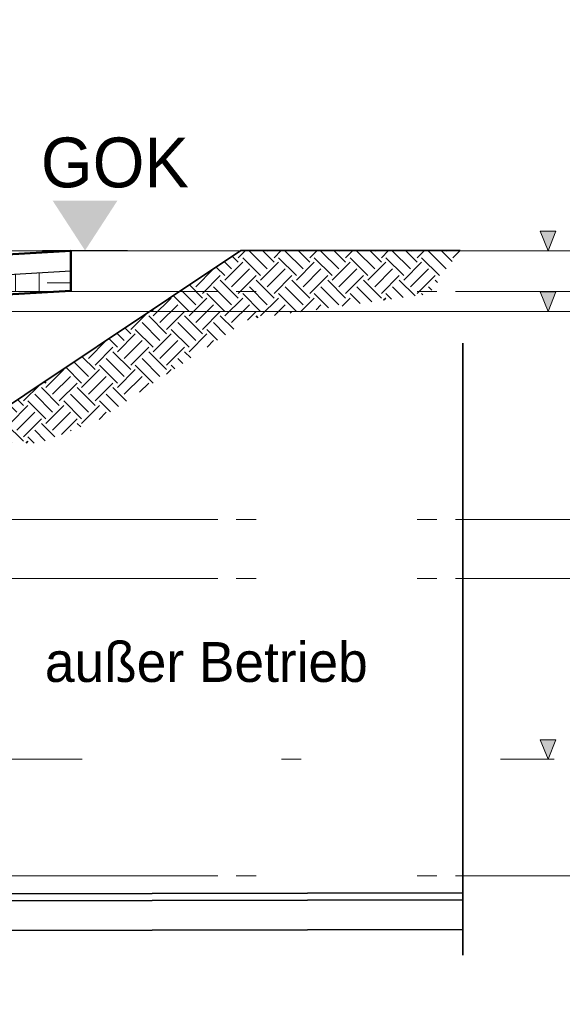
# Model space of a CAD drawing. Extents: x -805 to 3526, y -961 to 1039.
# Tile 240 of 256: x 997.67 to 1000.4, y 33.1 to 38.04. Entities that reach past the tile are written whole.
import ezdxf

# ---------------------------------------------------------------- set-up
doc = ezdxf.new("R2010")
doc.units = 0
for name, pattern in [('_Ebene_', [4, 2, -1, 0, -1]), ('AUSGEZOGEN', [2, 1, 1]), ('P-HP-Dorsten 2022 - Schnitt - Schnitt 9 rechts der Rampe$0$_Ebene_', [4, 2, -1, 0, -1]), ('P-HP-Dorsten 2022 - Schnitt - Schnitt 9 rechts der Rampe$0$VE22-087 - Bf_Dorsten-Hervest ModellRevit2021_rvt-1-Schnitt 9$0$Verdeckt', [7.143750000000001, 4.7625, -2.38125]), ('VE22-087 - Bf_Dorsten-Hervest ModellRevit2021_rvt-1-Schnitt 7$0$Verdeckt', [7.143750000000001, 4.7625, -2.38125]), ('VE22-087 - Bf_rvt-1-Schnitt 8$0$_Ebene_', [4, 2, -1, 0, -1]), ('VERDECKT2', [4.762499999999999, 3.175, -1.5875])]:
    doc.linetypes.add(name, pattern=pattern)
doc.layers.get('0').update_dxf_attribs({"color": 251})
for name, color, linetype, lineweight in [('A-FLOR-LEVL', 51, 'Continuous', 5), ('P-HP-Dorsten 2022 - Schnitt - Schnitt 9 rechts der Rampe$0$A-FLOR-LEVL', 51, 'Continuous', 5), ('P-HP-Dorsten 2022 - Schnitt - Schnitt 9 rechts der Rampe$0$VE22-087 - Bf_Dorsten-Hervest ModellRevit2021_rvt-1-Schnitt 9$0$A-FLOR-FNSH', 192, 'Continuous', 35), ('P-HP-Dorsten 2022 - Schnitt - Schnitt 9 rechts der Rampe$0$VE22-087 - Bf_Dorsten-Hervest ModellRevit2021_rvt-1-Schnitt 9$0$A-FLOR-LEVL', 51, 'Continuous', 5), ('P-HP-Dorsten 2022 - Schnitt - Schnitt 9 rechts der Rampe$0$VE22-087 - Bf_Dorsten-Hervest ModellRevit2021_rvt-1-Schnitt 9$0$A-FLOR-MCUT', 51, 'Continuous', 9), ('P-HP-Dorsten 2022 - Schnitt - Schnitt 9 rechts der Rampe$0$VE22-087 - Bf_Dorsten-Hervest ModellRevit2021_rvt-1-Schnitt 9$0$A-FLOR-PATT', 8, 'Continuous', 35), ('TTK-B-Bestand', 252, 'Continuous', 35), ('TTK-P-Treppe oben', 12, 'Continuous', 25), ('TTK-P-Treppe unten', 12, 'Continuous', 25), ('VE22-087 - Bf_Dorsten-Hervest ModellRevit2021_rvt-1-Schnitt 7$0$A-FLOR-LEVL', 51, 'Continuous', 5), ('VE22-087 - Bf_rvt-1-Schnitt 8$0$A-FLOR-LEVL', 51, 'Continuous', 5)]:
    doc.layers.add(name, color=color, linetype=linetype, lineweight=lineweight)
for name, color, linetype in [('TTK-B-Böschung', 251, 'Continuous'), ('TTK-P-Ablage', 162, 'Continuous'), ('TTK-P-Bahnsteig', 12, 'Continuous'), ('TTK-P-Gleisachse', 250, 'Continuous'), ('TTK-P-TEXT', 12, 'AUSGEZOGEN'), ('TTK-QP-links', 250, 'Continuous'), ('TTK-QP-rechts', 251, 'Continuous')]:
    doc.layers.add(name, color=color, linetype=linetype)
doc.styles.add('AKG DIN 6776', font='AKG_DIN67.TTF')
doc.styles.add('AKGDIN6776', font='AKG_DIN67.TTF', dxfattribs={"height": 2.5})
doc.styles.get("Standard").update_dxf_attribs({"font": 'arial.ttf'})
doc.dimstyles.new('TTK$6', dxfattribs={"dimtxt": 2.5, "dimasz": 2.5, "dimexe": 3.5, "dimexo": 0.1, "dimgap": 1, "dimtad": 1, "dimzin": 0, "dimtxsty": 'AKG DIN 6776', "dimblk": 'OBLIQUE', "dimcen": -0.09, "dimdle": 3, "dimse1": 1, "dimse2": 1, "dimclrd": 256, "dimclre": 256, "dimclrt": 256, "dimadec": 3, "dimazin": 0, "dimtfac": 1, "dimtofl": 0, "dimtmove": 0, "dimatfit": 3, "dimldrblk": 'OBLIQUE', "dimfxl": 7, "dimfxlon": 1, "dimtolj": 1, "dimtzin": 0, "dimlwd": -1, "dimlwe": -1, "dimarcsym": 0})

# ---------------------------------------------------------------- blocks, each defined once
blk = doc.blocks.new('VE22-087 - Bf_rvt-1-Schnitt 8$0$Ebene - Fertig Fußboden-574800-Schnitt 8')
at = {"layer": 'VE22-087 - Bf_rvt-1-Schnitt 8$0$A-FLOR-LEVL'}
blk.add_hatch(color=256, dxfattribs=at).paths.add_polyline_path([(22652.61866102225, 36977.78180632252), (22612.94225617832, 36879.57925830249), (22573.26585133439, 36977.78180632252)])
at = {"layer": 'VE22-087 - Bf_rvt-1-Schnitt 8$0$A-FLOR-LEVL', "color": 1, "lineweight": 9}
for p, q in [((22652.61866102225, 36977.78180632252), (22573.26585133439, 36977.78180632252)), ((22573.26585133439, 36977.78180632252), (22612.94225617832, 36879.57925830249)), ((22612.94225617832, 36879.57925830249), (22652.61866102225, 36977.78180632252))]:
    blk.add_line(p, q, dxfattribs=at)
blk = doc.blocks.new('VE22-087 - Bf_rvt-1-Schnitt 8')
at = {"layer": 'VE22-087 - Bf_rvt-1-Schnitt 8$0$A-FLOR-LEVL', "linetype": 'VE22-087 - Bf_rvt-1-Schnitt 8$0$_Ebene_', "lineweight": 9}
for p, q in [((-10425.31535781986, 36879.5792583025), (22643.30677358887, 36879.5792583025)), ((-10425.31535781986, 36575.3248458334), (22643.30677358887, 36575.3248458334))]:
    blk.add_line(p, q, dxfattribs=at)
at = {"layer": 'VE22-087 - Bf_rvt-1-Schnitt 8$0$A-FLOR-LEVL', "color": 1, "lineweight": 9}
for p in [(0, 0), (0, -304.254412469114)]:
    blk.add_blockref('VE22-087 - Bf_rvt-1-Schnitt 8$0$Ebene - Fertig Fußboden-574800-Schnitt 8', p, dxfattribs=at)
blk = doc.blocks.new('Ebene - Allgemein-1046862-Schnitt 8')
at = {"layer": 'A-FLOR-LEVL'}
blk.add_hatch(color=256, dxfattribs=at).paths.add_polyline_path([(22652.61866102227, 34427.27171139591), (22612.94225617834, 34329.06916337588), (22573.26585133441, 34427.27171139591)])
at = {"layer": 'A-FLOR-LEVL', "lineweight": 9}
for p, q in [((22652.61866102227, 34427.27171139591), (22573.26585133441, 34427.27171139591)), ((22573.26585133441, 34427.27171139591), (22612.94225617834, 34329.06916337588)), ((22612.94225617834, 34329.06916337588), (22652.61866102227, 34427.27171139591))]:
    blk.add_line(p, q, dxfattribs=at)
blk = doc.blocks.new('Schnitt8')
at = {"layer": 'A-FLOR-LEVL', "linetype": '_Ebene_'}
blk.add_line((-5.154849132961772, 1.733744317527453), (27.91377299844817, 1.733744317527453), dxfattribs=at)
at = {"lineweight": 5, "xscale": 0.001, "yscale": 0.001, "zscale": 0.001}
blk.add_blockref('VE22-087 - Bf_rvt-1-Schnitt 8', (5.270466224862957, -32.59532484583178), dxfattribs=at)
at = {"layer": 'A-FLOR-LEVL', "lineweight": 9, "xscale": 0.001, "yscale": 0.001, "zscale": 0.001}
blk.add_blockref('Ebene - Allgemein-1046862-Schnitt 8', (5.270466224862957, -32.59532484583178), dxfattribs=at)
blk = doc.blocks.new('*D549')
at = {"layer": 'DEFPOINTS', "color": 0}
for p in [(1594.653013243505, 36.73972975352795), (1594.306234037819, 36.57523561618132), (8.223304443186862, 0)]:
    blk.add_point(p, dxfattribs=at)
at = {"layer": 'TTK-B-Bestand', "insert": (1594.109263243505, 36.98347975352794), "char_height": 0.25, "attachment_point": 5, "style": 'AKG DIN 6776'}
blk.add_mtext('\\A1;36,588', dxfattribs=at)
blk = doc.blocks.new('_OBLIQUE')
at = {"color": 0, "linetype": 'ByBlock'}
blk.add_line((-0.5, -0.5), (0.5, 0.5), dxfattribs=at)
blk = doc.blocks.new('*D548')
at = {"layer": 'DEFPOINTS', "color": 0}
for p in [(1585.536597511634, 36.77061239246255), (1585.045876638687, 36.61399109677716), (-0.8681112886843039, 0.03088263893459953)]:
    blk.add_point(p, dxfattribs=at)
at = {"layer": 'TTK-B-Bestand', "insert": (1585.017847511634, 37.01436239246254), "char_height": 0.25, "attachment_point": 5, "style": 'AKG DIN 6776'}
blk.add_mtext('\\A1;36,621', dxfattribs=at)
blk = doc.blocks.new('*D547')
at = {"layer": 'DEFPOINTS', "color": 0}
for p in [(1244.59510933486, 35.67132167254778), (1244.1853248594, 35.53134954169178), (0, 0)]:
    blk.add_point(p, dxfattribs=at)
at = {"layer": 'TTK-P-Treppe unten', "insert": (1244.13885933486, 35.91520188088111), "char_height": 0.25, "attachment_point": 5, "style": 'AKG DIN 6776', "bg_fill": 3, "box_fill_scale": 1.1, "bg_fill_color": 256, "bg_fill_true_color": 13158600, "bg_fill_transparency": 0}
blk.add_mtext('\\A1;35,53', dxfattribs=at)
blk = doc.blocks.new('*D546')
at = {"layer": 'DEFPOINTS', "color": 0}
for p in [(1248.957053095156, 37.45194592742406), (1249.081554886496, 37.33354483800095), (0, 0)]:
    blk.add_point(p, dxfattribs=at)
at = {"layer": 'TTK-P-Treppe unten', "insert": (1249.413303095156, 37.6958261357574), "char_height": 0.25, "attachment_point": 5, "style": 'AKG DIN 6776'}
blk.add_mtext('\\A1;37,33', dxfattribs=at)
blk = doc.blocks.new('*D545')
at = {"layer": 'DEFPOINTS', "color": 0}
for p in [(1259.601777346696, 37.47647888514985), (1259.699122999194, 37.38740581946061), (0.1980381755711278, 0.03957641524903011)]:
    blk.add_point(p, dxfattribs=at)
at = {"layer": 'TTK-P-Treppe unten', "insert": (1259.145527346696, 37.72035909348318), "char_height": 0.25, "attachment_point": 5, "style": 'AKG DIN 6776'}
blk.add_mtext('\\A1;37,35', dxfattribs=at)
blk = doc.blocks.new('Schnitt7links neben rampe')
at = {"layer": 'A-FLOR-LEVL', "linetype": '_Ebene_'}
for p, q in [((-17.01557708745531, -3.164343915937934), (20.19556212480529, -3.164343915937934)), ((-17.01557708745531, -4.309343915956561), (20.19556212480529, -4.309343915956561)), ((-17.01557708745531, -4.605343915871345), (20.19556212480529, -4.605343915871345)), ((-17.01557708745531, -6.095343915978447), (20.19556212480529, -6.095343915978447))]:
    blk.add_line(p, q, dxfattribs=at)
at = {"layer": 'VE22-087 - Bf_Dorsten-Hervest ModellRevit2021_rvt-1-Schnitt 7$0$A-FLOR-LEVL', "linetype": 'VE22-087 - Bf_Dorsten-Hervest ModellRevit2021_rvt-1-Schnitt 7$0$Verdeckt', "lineweight": 9}
for p, q in [((-17.01557708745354, -2.960764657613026), (20.19556212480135, -2.960764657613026)), ((-17.01557708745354, -3.265019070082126), (20.19556212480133, -3.265019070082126))]:
    blk.add_line(p, q, dxfattribs=at)
blk = doc.blocks.new('P-HP-Dorsten 2022 - Schnitt - Schnitt 9 rechts der Rampe')
at = {"layer": 'P-HP-Dorsten 2022 - Schnitt - Schnitt 9 rechts der Rampe$0$VE22-087 - Bf_Dorsten-Hervest ModellRevit2021_rvt-1-Schnitt 9$0$A-FLOR-PATT', "lineweight": 9}
h = blk.add_hatch(dxfattribs=at)
h.set_pattern_fill('FP_3', color=251, scale=0.001, style=0, pattern_type=2)
h.set_pattern_definition([(0, (3162.842069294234, 35234.45093900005), (0.3175, 0.3175), [0.3175, -0.3175]), (0, (3162.842069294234, 35234.57000100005), (0.3175, 0.3175), [0.3175, -0.3175]), (0, (3162.842069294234, 35234.68906400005), (0.3175, 0.3175), [0.3175, -0.3175]), (90, (3162.881757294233, 35234.72875100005), (-0.3175, 0.3175), [0.3175, -0.3175]), (90, (3163.000819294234, 35234.72875100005), (-0.3175, 0.3175), [0.3175, -0.3175]), (90, (3163.119882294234, 35234.72875100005), (-0.3175, 0.3175), [0.3175, -0.3175])])
h.paths.add_polyline_path([(3169.130509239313, 35235.87332753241), (3169.891421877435, 35235.93028770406), (3170.356957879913, 35236.17278525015), (3171.107462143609, 35236.32730114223), (3172.278826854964, 35236.36228046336), (3173.70657781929, 35236.44388787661), (3173.70657781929, 35236.54388787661), (3172.278826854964, 35236.46228046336), (3171.107462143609, 35236.42730114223), (3170.356957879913, 35236.27278525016), (3169.891421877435, 35236.03028770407), (3169.130509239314, 35235.97332753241), (3168.673634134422, 35235.99425178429), (3168.673634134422, 35235.8942517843), (3168.687276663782, 35235.8936269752)])
at = {"layer": 'P-HP-Dorsten 2022 - Schnitt - Schnitt 9 rechts der Rampe$0$A-FLOR-LEVL', "linetype": 'P-HP-Dorsten 2022 - Schnitt - Schnitt 9 rechts der Rampe$0$_Ebene_'}
for p, q in [((3138.736098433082, 35236.44100000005), (3179.524057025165, 35236.44100000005)), ((3138.736098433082, 35235.29600000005), (3179.524057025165, 35235.29600000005)), ((3138.736098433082, 35235.00000000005), (3179.524057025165, 35235.00000000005)), ((3138.736098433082, 35233.51000000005), (3179.524057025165, 35233.51000000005))]:
    blk.add_line(p, q, dxfattribs=at)
at = {"layer": 'P-HP-Dorsten 2022 - Schnitt - Schnitt 9 rechts der Rampe$0$VE22-087 - Bf_Dorsten-Hervest ModellRevit2021_rvt-1-Schnitt 9$0$A-FLOR-FNSH', "color": 251, "lineweight": 50}
for p, q in [((3173.70657781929, 35236.64388787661), (3172.278826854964, 35236.56228046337)), ((3173.70657781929, 35236.54388787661), (3173.70657781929, 35236.64388787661)), ((3173.70657781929, 35236.44388787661), (3173.70657781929, 35236.54388787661)), ((3172.278827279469, 35236.36228048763), (3173.70657781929, 35236.44388787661))]:
    blk.add_line(p, q, dxfattribs=at)
at = {"layer": 'P-HP-Dorsten 2022 - Schnitt - Schnitt 9 rechts der Rampe$0$VE22-087 - Bf_Dorsten-Hervest ModellRevit2021_rvt-1-Schnitt 9$0$A-FLOR-LEVL', "linetype": 'P-HP-Dorsten 2022 - Schnitt - Schnitt 9 rechts der Rampe$0$VE22-087 - Bf_Dorsten-Hervest ModellRevit2021_rvt-1-Schnitt 9$0$Verdeckt', "lineweight": 9}
for p, q in [((3138.736098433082, 35236.64457925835), (3179.524057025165, 35236.64457925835)), ((3138.736098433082, 35236.34032484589), (3179.524057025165, 35236.34032484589))]:
    blk.add_line(p, q, dxfattribs=at)
at = {"layer": 'P-HP-Dorsten 2022 - Schnitt - Schnitt 9 rechts der Rampe$0$VE22-087 - Bf_Dorsten-Hervest ModellRevit2021_rvt-1-Schnitt 9$0$A-FLOR-MCUT', "color": 251, "lineweight": 25}
blk.add_line((3172.278826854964, 35236.46228046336), (3173.70657781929, 35236.54388787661), dxfattribs=at)
blk = doc.blocks.new('*D540')
at = {"layer": 'DEFPOINTS', "color": 0}
for p in [(1239.412383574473, 37.4655759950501), (1239.248146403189, 37.32560386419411), (-4.937178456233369, 1.794254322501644)]:
    blk.add_point(p, dxfattribs=at)
at = {"layer": 'TTK-P-Treppe unten', "insert": (1238.86811274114, 37.70945620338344), "char_height": 0.25, "attachment_point": 5, "style": 'AKG DIN 6776', "bg_fill": 3, "box_fill_scale": 1.1, "bg_fill_color": 256, "bg_fill_true_color": 13158600, "bg_fill_transparency": 0}
blk.add_mtext('\\A1;37,329', dxfattribs=at)
blk = doc.blocks.new('*D538')
at = {"layer": 'DEFPOINTS', "color": 0}
for p in [(1076.639526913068, 36.01101888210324), (1076.789539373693, 35.99701888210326), (0, 0)]:
    blk.add_point(p, dxfattribs=at)
at = {"layer": 'TTK-P-Treppe oben', "insert": (1076.183276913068, 36.25476888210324), "char_height": 0.25, "attachment_point": 5, "style": 'AKG DIN 6776'}
blk.add_mtext('\\A1;36,00', dxfattribs=at)
blk = doc.blocks.new('*D536')
at = {"layer": 'DEFPOINTS', "color": 0}
for p in [(1593.426386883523, 36.65223439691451), (1593.909511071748, 36.65223439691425), (733.0659244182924, 0.1071265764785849)]:
    blk.add_point(p, dxfattribs=at)
at = {"layer": 'TTK-P-TEXT', "insert": (1594.453781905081, 36.89598439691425), "char_height": 0.25, "attachment_point": 5, "style": 'AKG DIN 6776'}
blk.add_mtext('\\A1;36,589', dxfattribs=at)

msp = doc.modelspace()

# ---------------------------------------------------------------- linework, layer by layer
at = {"layer": 'TTK-B-Bestand', "color": 251}
for p, q in [((999.8969534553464, 36.4163259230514), (999.8969534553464, 33.34669501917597)), ((997.3332608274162, 33.6544016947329), (999.8969534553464, 33.65966311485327)), ((997.3333326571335, 33.61940176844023), (999.8969534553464, 33.62466304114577)), ((997.3336404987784, 33.46940208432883), (999.8969534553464, 33.47466272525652))]:
    msp.add_line(p, q, dxfattribs=at)
at = {"layer": 'TTK-B-Bestand', "color": 251, "linetype": 'Continuous'}
msp.add_solid([(998.0006893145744, 36.8808294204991), (998.1631893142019, 37.1308294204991), (997.8381893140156, 37.1308294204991)], dxfattribs=at)
at = {"layer": 'TTK-B-Böschung', "color": 251, "linetype": 'VERDECKT2', "ltscale": 0.25}
msp.add_line((997.7867883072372, 36.88082994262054), (998.2145903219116, 36.88082889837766), dxfattribs=at)

# ---------------------------------------------------------------- block references
at = {"layer": 'TTK-P-Ablage', "color": 251}
msp.add_blockref('Schnitt8', (972.4407300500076, 32.59531971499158), dxfattribs=at)

# ---------------------------------------------------------------- texts
at = {"layer": 'TTK-B-Bestand', "color": 251, "insert": (997.7789753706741, 37.44752322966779), "char_height": 0.25, "width": 1.301905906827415, "attachment_point": 1, "style": 'AKGDIN6776'}
msp.add_mtext('GOK', dxfattribs=at)
at = {"layer": 'TTK-P-Gleisachse', "color": 251, "insert": (999.4195192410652, 34.91700955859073), "char_height": 0.2, "attachment_point": 3}
msp.add_mtext_dynamic_manual_height_columns('{\\fAKG DIN 6776|b0|i0|c0|p2;außer Betrieb}', width=3.161726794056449, gutter_width=12.5, heights=[0], dxfattribs=at)

# ---------------------------------------------------------------- dimensions: what is measured, and where the dimension line sits
at = {"layer": 'TTK-B-Bestand', "color": 251}
for feature_location, offset, origin, text, picture, middle in [((1585.045876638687, 36.61399109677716), (0.4460801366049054, 0.15755656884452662), (-0.8681112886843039, 0.03088263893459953), '36,621', '*D548', (1585.017847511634, 37.01436239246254)), ((1594.306234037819, 36.57523561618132), (0.2946562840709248, 0.16557786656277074), (8.223304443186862, 0), '36,588', '*D549', (1594.109263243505, 36.98347975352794))]:
    dim = msp.add_ordinate_dim(feature_location=feature_location, offset=offset, dtype=0, origin=origin, text=text, dimstyle='TTK$6', override={"dimscale": 0, "dimdec": 3, "dimtmove": 1, "dimfxlon": 0}, dxfattribs=at)
    dim.commit()
    dim.dimension.update_dxf_attribs({"geometry": picture, "text_midpoint": middle})

# ---------------------------------------------------------------- next in the draw order: dimensions: what is measured, and where the dimension line sits
at = {"layer": 'TTK-P-Treppe unten', "color": 251}
dim = msp.add_ordinate_dim(feature_location=(1244.1853248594, 35.53134954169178), offset=(0.40978447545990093, 0.1399721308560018), dtype=0, origin=(0, 0), dimstyle='TTK$6', override={"dimscale": 0, "dimtfill": 1}, dxfattribs=at)
dim.commit()
dim.dimension.update_dxf_attribs({"geometry": '*D547', "text_midpoint": (1244.13885933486, 35.91520188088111)})

# ---------------------------------------------------------------- next in the draw order: hatches: boundary and pattern name
at = {"layer": 'TTK-B-Bestand'}
h = msp.add_hatch(dxfattribs=at)
h.set_pattern_fill('EARTH', color=251, scale=0.02, angle=45)
h.set_pattern_definition([(45, (1734.431929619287, 34.33005843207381), (0, 0.1796051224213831), [0.127, -0.127]), (45, (1734.398253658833, 34.36373439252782), (0, 0.1796051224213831), [0.127, -0.127]), (45, (1734.364577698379, 34.39741035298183), (0, 0.1796051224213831), [0.127, -0.127]), (135, (1734.364577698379, 34.4198609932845), (-0.1796051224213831, 0), [0.127, -0.127]), (135, (1734.398253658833, 34.45353695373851), (-0.1796051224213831, 0), [0.127, -0.127]), (135, (1734.431929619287, 34.48721291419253), (-0.1796051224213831, 0), [0.127, -0.127])])
h.paths.add_polyline_path([(999.7285937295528, 36.66342120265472), (999.8831801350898, 36.88082889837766), (998.7828944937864, 36.88082889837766), (997.3332608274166, 35.91440645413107), (997.5332608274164, 35.91481691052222), (997.7715014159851, 35.91530584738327), (998.0608757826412, 36.02716289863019), (998.82371103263, 36.53723044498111)])

# ---------------------------------------------------------------- next in the draw order: linework, layer by layer
at = {"layer": 'TTK-B-Bestand', "color": 251}
msp.add_lwpolyline([(997.3332608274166, 35.91440645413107), (998.7828944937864, 36.88082889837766), (999.8831801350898, 36.88082889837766)], dxfattribs=at)

# ---------------------------------------------------------------- next in the draw order: block references
at = {"layer": 'TTK-QP-links', "color": 251}
msp.add_blockref('Schnitt7links neben rampe', (984.9824264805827, 39.84033878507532), dxfattribs=at)
at = {"layer": 'TTK-QP-rechts', "color": 251}
msp.add_blockref('P-HP-Dorsten 2022 - Schnitt - Schnitt 9 rechts der Rampe', (-2175.777058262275, -35199.76500513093), dxfattribs=at)

# ---------------------------------------------------------------- next in the draw order: dimensions: what is measured, and where the dimension line sits
at = {"layer": 'TTK-P-Treppe unten', "color": 251}
for feature_location, offset, origin, picture, middle in [((1259.699122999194, 37.38740581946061), (-0.09734565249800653, 0.08907306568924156), (0.1980381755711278, 0.03957641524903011), '*D545', (1259.145527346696, 37.72035909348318)), ((1249.081554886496, 37.33354483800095), (-0.12450179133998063, 0.11840108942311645), (0, 0), '*D546', (1249.413303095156, 37.6958261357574))]:
    dim = msp.add_ordinate_dim(feature_location=feature_location, offset=offset, dtype=0, origin=origin, dimstyle='TTK$6', override={"dimscale": 0}, dxfattribs=at)
    dim.commit()
    dim.dimension.update_dxf_attribs({"geometry": picture, "text_midpoint": middle})

# ---------------------------------------------------------------- next in the draw order: dimensions: what is measured, and where the dimension line sits
dim = msp.add_ordinate_dim(feature_location=(1239.248146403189, 37.32560386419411), offset=(0.11189032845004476, 0.14118606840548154), dtype=0, origin=(-4.937178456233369, 1.794254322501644), text='37,329', dimstyle='TTK$6', override={"dimscale": 0, "dimtfill": 1}, dxfattribs=at)
dim.commit()
dim.dimension.update_dxf_attribs({"geometry": '*D540', "text_midpoint": (1238.86811274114, 37.70945620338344)})

# ---------------------------------------------------------------- next in the draw order: linework, layer by layer
at = {"layer": 'TTK-P-Bahnsteig', "color": 251}
msp.add_circle((473.785114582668, 39.13224644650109), 1000, dxfattribs=at)

# ---------------------------------------------------------------- next in the draw order: dimensions: what is measured, and where the dimension line sits
at = {"layer": 'TTK-P-TEXT', "color": 251}
dim = msp.add_ordinate_dim(feature_location=(1593.426386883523, 36.65223439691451), offset=(0.4831241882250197, -2.5579538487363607e-13), dtype=0, origin=(733.0659244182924, 0.1071265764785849), text='36,589', dimstyle='TTK$6', override={"dimscale": 0, "dimfxlon": 0}, dxfattribs=at)
dim.commit()
dim.dimension.update_dxf_attribs({"geometry": '*D536', "text_midpoint": (1594.453781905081, 36.89598439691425)})
at = {"layer": 'TTK-P-Treppe oben', "color": 251}
dim = msp.add_ordinate_dim(feature_location=(1076.789539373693, 35.99701888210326), offset=(-0.15001246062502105, 0.013999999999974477), dtype=0, origin=(0, 0), dimstyle='TTK$6', override={"dimscale": 0}, dxfattribs=at)
dim.commit()
dim.dimension.update_dxf_attribs({"geometry": '*D538', "text_midpoint": (1076.183276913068, 36.25476888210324)})

doc.saveas('drawing.dxf')
